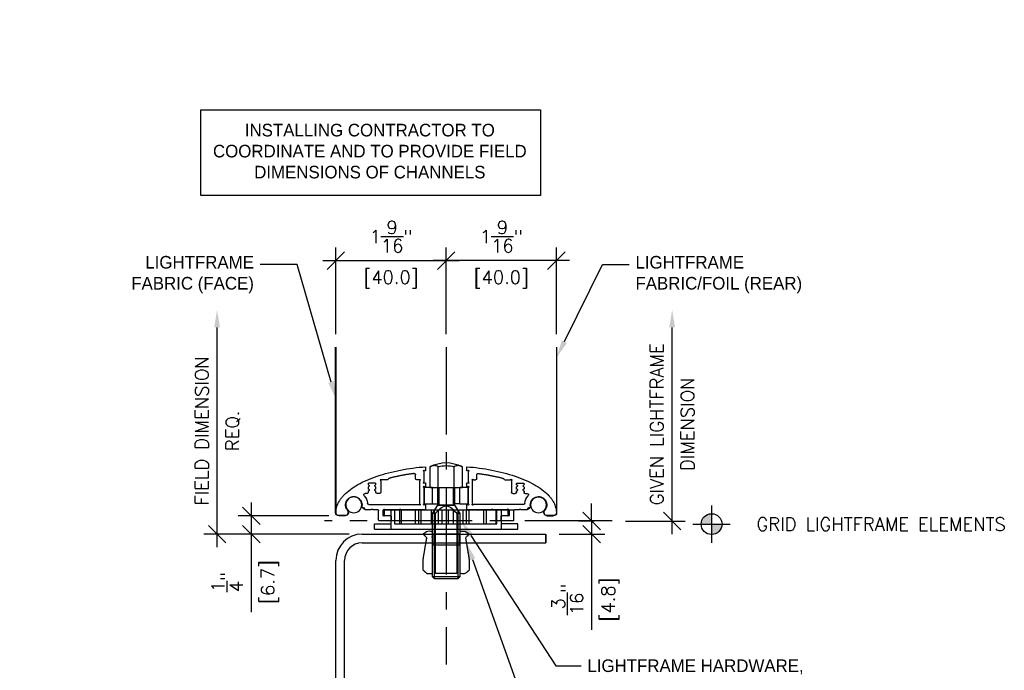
# Model space of a CAD drawing. Header units: inches. Extents: x 0 to 70.2, y -46 to 53.5.
# Tile 42 of 45: x 46.2 to 60.3, y 11.9 to 21.2. Entities that reach past the tile are written whole.
import ezdxf
from ezdxf import colors
from ezdxf.entities.mleader import LeaderData, LeaderLine
from ezdxf.enums import TextEntityAlignment as Align
from ezdxf.math import Vec2, Vec3

# ---------------------------------------------------------------- set-up
doc = ezdxf.new("R2010")
doc.units = ezdxf.units.IN
doc.header["$MEASUREMENT"] = 0
doc.set_wipeout_variables(frame=1)
doc.linetypes.add('CENTER', pattern=[2, 1.25, -0.25, 0.25, -0.25])
for name, color, linetype in [('1-ARCH', 1, 'Continuous'), ('1-DIM', 4, 'Continuous'), ('1-MOUNT', 155, 'Continuous'), ('1-PANEL EDGE', 2, 'Continuous'), ('1-REF', 4, 'Continuous'), ('1-TEXT', 2, 'Continuous')]:
    doc.layers.add(name, color=color, linetype=linetype)
doc.styles.add('TEXT', font='romans.shx')
doc.dimstyles.new('DIM 6-12', dxfattribs={"dimscale": 2, "dimtxt": 0.09375, "dimasz": 0.125, "dimexe": 0.09375, "dimexo": 0.09375, "dimgap": 0.0625, "dimtad": 1, "dimdec": 5, "dimzin": 3, "dimdsep": 46, "dimlunit": 5, "dimtxsty": 'TEXT', "dimblk": 'OBLIQUE', "dimcen": 0.09375, "dimdle": 0.09375, "dimclrd": 256, "dimclre": 4, "dimclrt": 2, "dimadec": 0, "dimazin": 0, "dimtfac": 1, "dimtdec": 5, "dimtmove": 0, "dimatfit": 3, "dimfxl": 0, "dimtolj": 1, "dimtzin": 0, "dimlwd": -1, "dimlwe": -1, "dimarcsym": 0})

# ---------------------------------------------------------------- blocks, each defined once
blk = doc.blocks.new('_Oblique')
at = {"color": 0, "linetype": 'ByBlock', "lineweight": -2}
blk.add_line((-0.5, -0.5), (0.5, 0.5), dxfattribs=at)
blk = doc.blocks.new('*D55')
at = {"layer": '1-DIM', "color": 4, "transparency": 16777216}
for p, q in [((52.335, 16.721), (52.335, 17.958)), ((53.91, 16.721), (53.91, 17.958))]:
    blk.add_line(p, q, dxfattribs=at)
at = {"layer": '1-DIM', "transparency": 16777216}
blk.add_line((54.098, 17.77), (52.148, 17.77), dxfattribs=at)
at = {"layer": 'Defpoints', "color": 0, "transparency": 16777216}
for p in [(52.335, 17.77), (52.335, 16.534), (53.91, 16.534)]:
    blk.add_point(p, dxfattribs=at)
at = {"layer": '1-DIM', "transparency": 16777216, "xscale": 0.25, "yscale": 0.25, "zscale": 0.25, "rotation": 180}
blk.add_blockref('_Oblique', (52.335, 17.77), dxfattribs=at)
at = {"layer": '1-DIM', "transparency": 16777216, "xscale": 0.25, "yscale": 0.25, "zscale": 0.25}
blk.add_blockref('_Oblique', (53.91, 17.77), dxfattribs=at)
at = {"layer": '1-DIM', "color": 2, "transparency": 16777216, "char_height": 0.1875, "attachment_point": 5, "style": 'TEXT', "bg_fill": 3, "box_fill_scale": 1.25, "bg_fill_color": 256, "bg_fill_true_color": 13158600, "bg_fill_transparency": 0}
for s, insert in [('\\A1;1{\\H1.000000x;\\S9/16;}"', (53.123, 18.114)), ('\\A1;[40.0]', (53.123, 17.502))]:
    blk.add_mtext(s, dxfattribs=dict(at, insert=insert))
blk = doc.blocks.new('*D56')
at = {"layer": '1-DIM', "color": 4, "transparency": 16777216}
for p, q in [((50.761, 16.721), (50.761, 17.958)), ((52.335, 16.721), (52.335, 17.958))]:
    blk.add_line(p, q, dxfattribs=at)
at = {"layer": '1-DIM', "transparency": 16777216}
blk.add_line((50.573, 17.77), (52.523, 17.77), dxfattribs=at)
at = {"layer": 'Defpoints', "color": 0, "transparency": 16777216}
for p in [(52.335, 17.77), (50.761, 16.534), (52.335, 16.534)]:
    blk.add_point(p, dxfattribs=at)
at = {"layer": '1-DIM', "transparency": 16777216, "xscale": 0.25, "yscale": 0.25, "zscale": 0.25, "rotation": 180}
blk.add_blockref('_Oblique', (50.761, 17.77), dxfattribs=at)
at = {"layer": '1-DIM', "transparency": 16777216, "xscale": 0.25, "yscale": 0.25, "zscale": 0.25}
blk.add_blockref('_Oblique', (52.335, 17.77), dxfattribs=at)
at = {"layer": '1-DIM', "color": 2, "transparency": 16777216, "char_height": 0.1875, "attachment_point": 5, "style": 'TEXT', "bg_fill": 3, "box_fill_scale": 1.25, "bg_fill_color": 256, "bg_fill_true_color": 13158600, "bg_fill_transparency": 0}
for s, insert in [('\\A1;1{\\H1.000000x;\\S9/16;}"', (51.548, 18.114)), ('\\A1;[40.0]', (51.548, 17.502))]:
    blk.add_mtext(s, dxfattribs=dict(at, insert=insert))
blk = doc.blocks.new('*D59')
at = {"layer": '1-DIM', "transparency": 16777216}
for p, q in [((54.413, 14.049), (54.413, 14.299)), ((54.413, 14.049), (54.413, 13.862)), ((54.413, 13.862), (54.413, 12.496))]:
    blk.add_line(p, q, dxfattribs=at)
at = {"layer": '1-DIM', "color": 4, "transparency": 16777216}
for p, q in [((54.454, 14.049), (54.226, 14.049)), ((53.948, 13.862), (54.601, 13.862))]:
    blk.add_line(p, q, dxfattribs=at)
at = {"layer": 'Defpoints', "color": 0, "transparency": 16777216}
for p in [(54.641, 14.049), (53.761, 13.862), (54.413, 13.862)]:
    blk.add_point(p, dxfattribs=at)
at = {"layer": '1-DIM', "transparency": 16777216, "xscale": 0.25, "yscale": 0.25, "zscale": 0.25}
for p, rotation in [((54.413, 14.049), 270), ((54.413, 13.862), 90)]:
    blk.add_blockref('_Oblique', p, dxfattribs=dict(at, rotation=rotation))
at = {"layer": '1-DIM', "color": 2, "transparency": 16777216, "char_height": 0.1875, "attachment_point": 5, "rotation": 90, "style": 'TEXT', "bg_fill": 3, "box_fill_scale": 1.25, "bg_fill_color": 256, "bg_fill_true_color": 13158600, "bg_fill_transparency": 0}
for s, insert in [('\\A1;{\\H1.000000x;\\S3/16;}"', (54.069, 12.929)), ('\\A1;[4.8]', (54.681, 12.929))]:
    blk.add_mtext(s, dxfattribs=dict(at, insert=insert))
blk = doc.blocks.new('A$C230A0FF8')
at = {"layer": '1-MOUNT'}
for p, q in [((-0.079, 1.535), (-0.079, 1.44)), ((-0.079, 1.44), (-0.079, 1.535)), ((-0.075, 1.44), (-0.075, 1.535)), ((-0.125, 1.397), (-0.143, 1.4)), ((-0.143, 1.4), (-0.125, 1.397)), ((-0.143, 1.396), (-0.126, 1.393)), ((-0.104, 1.403), (-0.119, 1.398)), ((-0.119, 1.398), (-0.104, 1.403)), ((-0.117, 1.394), (-0.103, 1.399)), ((-0.394, 1.125), (-0.394, 1.157)), ((-0.206, 1.203), (-0.199, 1.202)), ((-0.199, 1.202), (-0.206, 1.203)), ((-0.198, 1.206), (-0.205, 1.207)), ((-0.19, 1.195), (-0.179, 1.173)), ((-0.175, 1.175), (-0.186, 1.197)), ((-0.179, 1.173), (-0.175, 1.175)), ((-0.161, 1.073), (-0.161, 1.155)), ((-0.539, 1.011), (-0.539, 1.107)), ((-0.533, 1.113), (-0.52, 1.113)), ((-0.52, 1.005), (-0.533, 1.005)), ((-0.484, 1.113), (-0.461, 1.113)), ((-0.461, 1.005), (-0.484, 1.005)), ((-0.425, 1.113), (-0.406, 1.113)), ((-0.413, 1.005), (-0.425, 1.005)), ((-0.394, 0.953), (-0.394, 0.985)), ((-0.236, 1.104), (-0.236, 0.397)), ((-0.161, 1.039), (-0.161, 1.045)), ((-0.161, 0.976), (-0.161, 1.039)), ((0.118, 1.024), (0.039, 1.024)), ((0.039, 1.024), (0.039, 0.787)), ((0.118, 1.024), (0.118, -1.024)), ((-0.587, 0.839), (-0.587, 0.914)), ((-0.567, 0.933), (-0.413, 0.933)), ((-0.161, 0.669), (-0.161, 0.866)), ((-0.157, -0.906), (-0.157, 0.906)), ((-0.157, 0.906), (-0.079, 0.906)), ((-0.012, 0.964), (-0.15, 0.964)), ((-0.142, 0.886), (-0.098, 0.886)), ((-0.079, 0.906), (-0.079, 0.787)), ((-0.079, 0.866), (-0.079, 0.799)), ((0, 0.799), (0, 0.952)), ((-0.598, 0.827), (-0.597, 0.827)), ((0.118, 0.787), (-0.157, 0.787)), ((-0.067, 0.787), (-0.012, 0.787)), ((-0.161, 0.295), (-0.161, 0.642)), ((-0.157, 0.666), (0.039, 0.666)), ((-0.157, 0.64), (0.039, 0.64)), ((-0.606, 0.437), (-0.659, 0.437)), ((-0.157, 0.442), (0.039, 0.442)), ((-0.776, 0.295), (-0.717, 0.295)), ((-0.717, 0.295), (-0.717, 0.3)), ((-0.697, 0.319), (-0.567, 0.319)), ((-0.587, 0.397), (-0.587, 0.417)), ((-0.256, 0.378), (-0.567, 0.378)), ((-0.547, 0.3), (-0.547, 0.295)), ((-0.547, 0.295), (-0.488, 0.295)), ((-0.488, 0.295), (-0.488, 0.3)), ((-0.48, 0.197), (-0.48, 0.315)), ((-0.48, 0.315), (-0.244, 0.315)), ((-0.469, 0.319), (-0.256, 0.319)), ((-0.244, 0.315), (-0.244, 0.197)), ((-0.236, 0.3), (-0.236, 0.295)), ((-0.236, 0.295), (-0.161, 0.295)), ((-0.157, 0.396), (0.039, 0.396)), ((-0.157, 0.362), (0.039, 0.362)), ((-0.48, 0.228), (-0.776, 0.228)), ((-0.48, 0.228), (-0.48, -0.228)), ((-0.244, 0.197), (-0.48, 0.197)), ((-0.244, 0.197), (-0.244, 0.118)), ((-0.106, 0.197), (-0.224, 0.118)), ((-0.157, 0.216), (0.039, 0.216)), ((0.827, 0.167), (-0.151, 0.167)), ((0.797, 0.197), (-0.106, 0.197)), ((-0.106, 0.154), (-0.106, 0.197)), ((0.748, 0.154), (-0.106, 0.154)), ((0.187, 0.197), (0.345, 0.197)), ((0.187, -0.197), (0.187, 0.197)), ((0.345, -0.197), (0.345, 0.197)), ((0.748, -0.154), (0.748, 0.154)), ((0.797, -0.197), (0.797, 0.197)), ((0.827, 0.167), (0.797, 0.197)), ((0.827, -0.167), (0.827, 0.167)), ((-0.48, 0.114), (-0.776, 0.114)), ((-0.224, 0.118), (-0.48, 0.118)), ((-0.244, 0.098), (-0.48, 0.098)), ((-0.224, 0.118), (-0.244, 0.098)), ((-0.224, -0.118), (-0.224, 0.118)), ((-0.224, 0.118), (-0.224, -0.118)), ((-0.157, 0.116), (0.039, 0.116)), ((-0.157, 0.062), (0.039, 0.062)), ((-0.48, -0.114), (-0.776, -0.114)), ((-0.48, -0.098), (-0.244, -0.098)), ((-0.48, -0.118), (-0.224, -0.118)), ((-0.224, -0.118), (-0.244, -0.098)), ((-0.244, -0.197), (-0.244, -0.118)), ((-0.224, -0.118), (-0.106, -0.197)), ((-0.157, -0.027), (0.039, -0.027)), ((-0.157, -0.098), (0.039, -0.098)), ((-0.776, -0.228), (-0.48, -0.228)), ((-0.244, -0.197), (-0.48, -0.197)), ((-0.48, -0.315), (-0.48, -0.197)), ((-0.244, -0.197), (-0.244, -0.315)), ((-0.157, -0.236), (0.039, -0.236)), ((-0.151, -0.167), (0.827, -0.167)), ((-0.106, -0.154), (0.748, -0.154)), ((-0.106, -0.197), (-0.106, -0.154)), ((-0.106, -0.197), (0.797, -0.197)), ((0.345, -0.197), (0.187, -0.197)), ((0.827, -0.167), (0.797, -0.197)), ((-0.717, -0.295), (-0.776, -0.295)), ((-0.717, -0.3), (-0.717, -0.295)), ((-0.567, -0.319), (-0.697, -0.319)), ((-0.587, -0.397), (-0.587, -0.417)), ((-0.256, -0.378), (-0.567, -0.378)), ((-0.488, -0.295), (-0.547, -0.295)), ((-0.547, -0.295), (-0.547, -0.3)), ((-0.488, -0.3), (-0.488, -0.295)), ((-0.244, -0.315), (-0.48, -0.315)), ((-0.256, -0.319), (-0.469, -0.319)), ((-0.161, -0.295), (-0.236, -0.295)), ((-0.236, -0.295), (-0.236, -0.3)), ((-0.236, -1.104), (-0.236, -0.397)), ((-0.161, -0.642), (-0.161, -0.295)), ((-0.157, -0.287), (0.039, -0.287)), ((-0.157, -0.322), (0.039, -0.322)), ((-0.606, -0.437), (-0.659, -0.437)), ((-0.157, -0.534), (0.039, -0.534)), ((-0.161, -0.866), (-0.161, -0.669)), ((-0.157, -0.57), (0.039, -0.57)), ((-0.598, -0.827), (-0.597, -0.827)), ((-0.587, -0.839), (-0.587, -0.914)), ((-0.157, -0.71), (0.039, -0.71)), ((-0.157, -0.787), (0.118, -0.787)), ((-0.079, -0.787), (-0.079, -0.906)), ((-0.079, -0.799), (-0.079, -0.866)), ((-0.012, -0.787), (-0.067, -0.787)), ((0, -0.952), (0, -0.799)), ((0.039, -1.024), (0.039, -0.787)), ((-0.567, -0.933), (-0.413, -0.933)), ((-0.394, -0.953), (-0.394, -0.985)), ((-0.161, -1.039), (-0.161, -0.976)), ((-0.157, -0.967), (-0.157, -0.892)), ((-0.079, -0.906), (-0.157, -0.906)), ((-0.15, -0.964), (-0.012, -0.964)), ((-0.098, -0.886), (-0.142, -0.886)), ((-0.539, -1.011), (-0.539, -1.107)), ((-0.52, -1.005), (-0.533, -1.005)), ((-0.533, -1.113), (-0.52, -1.113)), ((-0.461, -1.005), (-0.484, -1.005)), ((-0.484, -1.113), (-0.461, -1.113)), ((-0.413, -1.005), (-0.425, -1.005)), ((-0.425, -1.113), (-0.406, -1.113)), ((-0.394, -1.125), (-0.394, -1.157)), ((-0.161, -1.045), (-0.161, -1.039)), ((-0.161, -1.155), (-0.161, -1.073)), ((0.118, -1.024), (0.039, -1.024)), ((-0.206, -1.203), (-0.199, -1.202)), ((-0.206, -1.203), (-0.199, -1.202)), ((-0.198, -1.206), (-0.205, -1.207)), ((-0.19, -1.195), (-0.179, -1.173)), ((-0.175, -1.175), (-0.186, -1.197)), ((-0.179, -1.173), (-0.175, -1.175)), ((-0.143, -1.396), (-0.126, -1.393)), ((-0.125, -1.397), (-0.143, -1.4)), ((-0.125, -1.397), (-0.143, -1.4)), ((-0.104, -1.403), (-0.119, -1.398)), ((-0.104, -1.403), (-0.119, -1.398)), ((-0.117, -1.394), (-0.103, -1.399)), ((-0.079, -1.535), (-0.079, -1.44)), ((-0.079, -1.535), (-0.079, -1.44)), ((-0.075, -1.44), (-0.075, -1.535))]:
    blk.add_line(p, q, dxfattribs=at)
blk.add_lwpolyline([(0.039, -0.723), (-0.157, -0.723), (-0.157, 0.738), (0.039, 0.738), (0.039, -0.723)], dxfattribs=at)
for centre in [(-0.231, 1.319), (-0.231, -1.319)]:
    blk.add_circle(centre, 0.114, dxfattribs=at)
for centre, radius, start, end in [((-0.118, 1.535), 0.0433, 360, 90), ((-0.118, 1.535), 0.0394, 0, 90), ((-0.118, 1.535), 0.0394, 0, 90), ((-0.231, 1.319), 0.118, 44.6831, 280.7063), ((-0.231, 1.319), 0.118, 44.6831, 280.7063), ((-0.118, 1.44), 0.0394, 290.3422, 0), ((-0.118, 1.44), 0.0394, 290.3422, 0), ((-0.118, 1.44), 0.0433, 290.3422, 0), ((-0.141, 1.408), 0.00787, 224.6831, 260.3422), ((-0.141, 1.408), 0.00787, 224.6831, 260.3422), ((-0.123, 1.409), 0.0157, 260.3422, 290.3422), ((-0.123, 1.409), 0.0118, 260.3422, 290.3422), ((-0.123, 1.409), 0.0118, 260.3422, 290.3422), ((-0.374, 1.157), 0.0197, 48.592, 180), ((-0.231, 1.319), 0.197, 228.592, 263.3409), ((-0.207, 1.195), 0.00787, 80.3422, 100.7063), ((-0.207, 1.195), 0.00787, 80.3422, 100.7063), ((-0.201, 1.19), 0.0118, 24.3586, 80.3422), ((-0.201, 1.19), 0.0118, 328.375, 80.3422), ((-0.201, 1.19), 0.0157, 24.612, 80.3422), ((-0.18, 1.178), 0.0118, 148.375, 287.8118), ((-0.173, 1.155), 0.0118, 0, 107.8118), ((-0.533, 1.107), 0.00591, 90, 180), ((-0.533, 1.011), 0.00591, 180, 270), ((-0.52, 1.105), 0.00787, 6.3794, 90), ((-0.52, 1.013), 0.00787, 270, 353.6206), ((-0.502, 1.107), 0.00984, 186.3794, 353.6206), ((-0.502, 1.011), 0.00984, 6.3794, 173.6206), ((-0.484, 1.105), 0.00787, 90, 173.6206), ((-0.484, 1.013), 0.00787, 186.3794, 270), ((-0.461, 1.105), 0.00787, 6.3794, 90), ((-0.461, 1.013), 0.00787, 270, 353.6206), ((-0.443, 1.107), 0.00984, 186.3794, 353.6206), ((-0.443, 1.011), 0.00984, 6.3794, 173.6206), ((-0.425, 1.105), 0.00787, 90, 173.6206), ((-0.425, 1.013), 0.00787, 186.3794, 270), ((-0.413, 0.985), 0.0197, 0, 90), ((-0.406, 1.125), 0.0118, 270, 0), ((-0.256, 1.104), 0.0197, 0, 83.3409), ((-0.161, 1.059), 0.00787, 120, 240), ((-0.169, 1.073), 0.00787, 300, 0), ((-0.169, 1.045), 0.00787, 0, 60), ((-0.587, 0.933), 0.00787, 45.5847, 224.4153), ((-0.606, 0.914), 0.0197, 0, 44.4153), ((-0.567, 0.953), 0.0197, 225.5847, 270), ((-0.413, 0.953), 0.0197, 270, 0), ((-0.161, 0.886), 0.00787, 45.5847, 224.4153), ((-0.181, 0.866), 0.0197, 0, 44.4153), ((-0.15, 0.976), 0.0118, 180, 270), ((-0.142, 0.905), 0.0197, 225.5847, 270), ((-0.098, 0.905), 0.0197, 270, 314.4153), ((-0.079, 0.886), 0.00787, 315.5847, 134.4153), ((-0.059, 0.866), 0.0197, 135.5847, 180), ((-0.012, 0.952), 0.0118, 0, 90), ((-0.597, 0.815), 0.0118, 95.9265, 165.0366), ((-0.598, 0.839), 0.0118, 275.9265, 0), ((-0.067, 0.799), 0.0118, 180, 270), ((-0.012, 0.799), 0.0118, 270, 0), ((-0.161, 0.656), 0.00787, 120, 240), ((-0.169, 0.669), 0.00787, 300, 0), ((-0.169, 0.642), 0.00787, 360, 60), ((-0.659, 0.457), 0.0197, 172.436, 270), ((-0.606, 0.417), 0.0197, 0, 90), ((-0.717, 0.319), 0.00787, 45.5847, 224.4153), ((-0.736, 0.3), 0.0197, 0, 44.4153), ((-0.697, 0.339), 0.0197, 225.5847, 270), ((-0.587, 0.378), 0.00787, 135.5847, 314.4153), ((-0.606, 0.397), 0.0197, 315.5847, 0), ((-0.567, 0.358), 0.0197, 90, 134.4153), ((-0.567, 0.339), 0.0197, 270, 314.4153), ((-0.547, 0.319), 0.00787, 315.5847, 134.4153), ((-0.528, 0.3), 0.0197, 135.5847, 180), ((-0.488, 0.319), 0.00787, 45.5847, 224.4153), ((-0.508, 0.3), 0.0197, 0, 44.4153), ((-0.469, 0.339), 0.0197, 225.5847, 270), ((-0.256, 0.358), 0.0197, 45.5847, 90), ((-0.256, 0.339), 0.0197, 270, 314.4153), ((-0.236, 0.378), 0.00787, 225.5847, 44.4153), ((-0.236, 0.319), 0.00787, 315.5847, 134.4153), ((-0.217, 0.397), 0.0197, 180, 224.4153), ((-0.217, 0.3), 0.0197, 135.5847, 180), ((-0.362, 0), 0.472, 151.0967, 208.9033), ((-0.362, 0), 0.429, 164.5677, 195.4323), ((-0.717, -0.319), 0.00787, 135.5847, 314.4153), ((-0.736, -0.3), 0.0197, 315.5847, 0), ((-0.697, -0.339), 0.0197, 90, 134.4153), ((-0.606, -0.417), 0.0197, 270, 0), ((-0.587, -0.378), 0.00787, 45.5847, 224.4153), ((-0.606, -0.397), 0.0197, 0, 44.4153), ((-0.567, -0.358), 0.0197, 225.5847, 270), ((-0.567, -0.339), 0.0197, 45.5847, 90), ((-0.547, -0.319), 0.00787, 225.5847, 44.4153), ((-0.528, -0.3), 0.0197, 180, 224.4153), ((-0.488, -0.319), 0.00787, 135.5847, 314.4153), ((-0.508, -0.3), 0.0197, 315.5847, 0), ((-0.469, -0.339), 0.0197, 90, 134.4153), ((-0.256, -0.339), 0.0197, 45.5847, 90), ((-0.256, -0.358), 0.0197, 270, 314.4153), ((-0.236, -0.319), 0.00787, 225.5847, 44.4153), ((-0.236, -0.378), 0.00787, 315.5847, 134.4153), ((-0.217, -0.3), 0.0197, 180, 224.4153), ((-0.217, -0.397), 0.0197, 135.5847, 180), ((-0.659, -0.457), 0.0197, 90, 187.564), ((-0.161, -0.656), 0.00787, 120, 240), ((-0.169, -0.642), 0.00787, 300, 0), ((-0.169, -0.669), 0.00787, 360, 60), ((-0.597, -0.815), 0.0118, 194.9634, 264.0735), ((-0.598, -0.839), 0.0118, 0, 84.0735), ((-0.067, -0.799), 0.0118, 90, 180), ((-0.012, -0.799), 0.0118, 0, 90), ((-0.587, -0.933), 0.00787, 135.5847, 314.4153), ((-0.606, -0.914), 0.0197, 315.5847, 0), ((-0.567, -0.953), 0.0197, 90, 134.4153), ((-0.413, -0.953), 0.0197, 0, 90), ((-0.161, -0.886), 0.00787, 135.5847, 300), ((-0.181, -0.866), 0.0197, 315.5847, 0), ((-0.15, -0.976), 0.0118, 131.8103, 180), ((-0.161, -0.886), 0.00787, 300, 314.4153), ((-0.15, -0.976), 0.0118, 90, 131.8103), ((-0.142, -0.905), 0.0197, 90, 134.4153), ((-0.098, -0.905), 0.0197, 45.5847, 90), ((-0.079, -0.886), 0.00787, 225.5847, 44.4153), ((-0.059, -0.866), 0.0197, 180, 224.4153), ((-0.012, -0.952), 0.0118, 270, 0), ((-0.533, -1.011), 0.00591, 90, 180), ((-0.533, -1.107), 0.00591, 180, 270), ((-0.52, -1.013), 0.00787, 6.3794, 90), ((-0.52, -1.105), 0.00787, 270, 353.6206), ((-0.502, -1.011), 0.00984, 186.3794, 353.6206), ((-0.502, -1.107), 0.00984, 6.3794, 173.6206), ((-0.484, -1.013), 0.00787, 90, 173.6206), ((-0.484, -1.105), 0.00787, 186.3794, 270), ((-0.461, -1.013), 0.00787, 6.3794, 90), ((-0.461, -1.105), 0.00787, 270, 353.6206), ((-0.443, -1.011), 0.00984, 186.3794, 353.6206), ((-0.443, -1.107), 0.00984, 6.3794, 173.6206), ((-0.425, -1.013), 0.00787, 90, 173.6206), ((-0.425, -1.105), 0.00787, 186.3794, 270), ((-0.413, -0.985), 0.0197, 270, 0), ((-0.406, -1.125), 0.0118, 0, 90), ((-0.231, -1.319), 0.197, 96.6591, 131.408), ((-0.256, -1.104), 0.0197, 276.6591, 0), ((-0.161, -1.059), 0.00787, 120, 240), ((-0.169, -1.045), 0.00787, 300, 0), ((-0.169, -1.073), 0.00787, 0, 60), ((-0.374, -1.157), 0.0197, 180, 311.408), ((-0.231, -1.319), 0.118, 79.2937, 315.3169), ((-0.231, -1.319), 0.118, 79.2937, 315.3169), ((-0.207, -1.195), 0.00787, 259.2937, 279.6578), ((-0.207, -1.195), 0.00787, 259.2937, 279.6578), ((-0.201, -1.19), 0.0118, 279.6578, 31.625), ((-0.201, -1.19), 0.0118, 279.6578, 335.6414), ((-0.201, -1.19), 0.0157, 279.6578, 335.388), ((-0.18, -1.178), 0.0118, 72.1882, 211.625), ((-0.173, -1.155), 0.0118, 252.1882, 0), ((-0.141, -1.408), 0.00787, 99.6578, 135.3169), ((-0.141, -1.408), 0.00787, 99.6578, 135.3169), ((-0.123, -1.409), 0.0157, 69.6578, 99.6578), ((-0.123, -1.409), 0.0118, 69.6578, 99.6578), ((-0.123, -1.409), 0.0118, 69.6578, 99.6578), ((-0.118, -1.44), 0.0394, 0, 69.6578), ((-0.118, -1.44), 0.0394, 0, 69.6578), ((-0.118, -1.44), 0.0433, 360, 69.6578), ((-0.118, -1.535), 0.0394, 270, 0), ((-0.118, -1.535), 0.0433, 270, 0), ((-0.118, -1.535), 0.0394, 270, 0)]:
    blk.add_arc(centre, radius, start, end, dxfattribs=at)
for points, weights in [([(-0.118, 1.575), (-0.672, 1.575), (-0.776, 0.295)], [1, 0.744809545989, 0.934301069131]), ([(-0.776, -0.295), (-0.672, -1.575), (-0.118, -1.575)], [0.934300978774, 0.744809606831, 1])]:
    blk.add_rational_spline(points, weights, degree=2, dxfattribs=at)
for points in [[(-0.205, 1.207), (-0.208, 1.207), (-0.21, 1.207), (-0.273, 1.195), (-0.316, 1.243), (-0.359, 1.291), (-0.34, 1.353), (-0.321, 1.415), (-0.258, 1.43), (-0.195, 1.445), (-0.15, 1.399), (-0.147, 1.397), (-0.143, 1.396)], [(-0.205, -1.207), (-0.208, -1.207), (-0.21, -1.207), (-0.273, -1.195), (-0.316, -1.243), (-0.359, -1.291), (-0.34, -1.353), (-0.321, -1.415), (-0.258, -1.43), (-0.195, -1.445), (-0.15, -1.399), (-0.147, -1.397), (-0.143, -1.396)]]:
    blk.add_rational_spline(points, [1, 0.984250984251, 1, 0.870330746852, 1, 0.870330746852, 1, 0.870330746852, 1, 0.870330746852, 1, 0.951971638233, 1], degree=2, knots=[0.485931, 0.485931, 0.485931, 0.557015, 0.557015, 3.646552, 3.646552, 6.736089, 6.736089, 9.825626, 9.825626, 12.915162, 12.915162, 13.039636, 13.039636, 13.039636], dxfattribs=at)
for points, knots in [([(-0.679, 0.459), (-0.678, 0.465), (-0.676, 0.477), (-0.674, 0.496), (-0.671, 0.515), (-0.668, 0.534), (-0.665, 0.553), (-0.662, 0.571), (-0.66, 0.586), (-0.657, 0.598), (-0.655, 0.611), (-0.652, 0.627), (-0.648, 0.645), (-0.645, 0.664), (-0.641, 0.683), (-0.637, 0.702), (-0.633, 0.72), (-0.629, 0.738), (-0.624, 0.757), (-0.62, 0.775), (-0.615, 0.793), (-0.611, 0.807), (-0.609, 0.816), (-0.609, 0.818)], [11.698723, 11.698723, 11.698723, 11.698723, 12.145572, 12.640069, 13.133857, 13.627441, 14.120055, 14.533951, 15.025189, 15.270453, 15.515401, 16.004454, 16.492219, 16.978563, 17.463354, 17.946461, 18.427751, 18.907094, 19.384356, 19.859344, 20.331883, 20.801934, 20.989975, 20.989975, 20.989975, 20.989975]), ([(-0.776, 0.114), (-0.786, 0.133), (-0.791, 0.152), (-0.791, 0.191), (-0.786, 0.21), (-0.776, 0.228)], [-5.869617, -5.869617, -5.869617, -5.869617, -2.934545, -2.934545, 0, 0, 0, 0]), ([(-0.106, 0.154), (-0.13, 0.134), (-0.156, 0.11), (-0.196, 0.063), (-0.217, 0.033), (-0.217, 0), (-0.217, -0.033), (-0.196, -0.063), (-0.156, -0.11), (-0.13, -0.134), (-0.106, -0.154)], [-5.095765, -5.095765, -5.095765, -5.095765, -2.520096, -2.520096, 0, 0, 0, 2.355191, 2.355191, 4.798124, 4.798124, 4.798124, 4.798124]), ([(-0.776, -0.228), (-0.781, -0.219), (-0.785, -0.21), (-0.79, -0.191), (-0.791, -0.181), (-0.791, -0.152), (-0.786, -0.133), (-0.776, -0.114)], [-5.869643, -5.869643, -5.869643, -5.869643, -4.402626, -4.402626, -2.936678, -2.936678, 0, 0, 0, 0]), ([(-0.679, -0.459), (-0.678, -0.465), (-0.676, -0.477), (-0.674, -0.496), (-0.671, -0.515), (-0.668, -0.534), (-0.665, -0.553), (-0.662, -0.571), (-0.66, -0.586), (-0.657, -0.598), (-0.655, -0.611), (-0.652, -0.627), (-0.648, -0.645), (-0.645, -0.664), (-0.641, -0.683), (-0.637, -0.702), (-0.633, -0.72), (-0.629, -0.738), (-0.624, -0.757), (-0.62, -0.775), (-0.615, -0.793), (-0.611, -0.807), (-0.609, -0.816), (-0.609, -0.818)], [11.698723, 11.698723, 11.698723, 11.698723, 12.145572, 12.640069, 13.133857, 13.627441, 14.120055, 14.533951, 15.025189, 15.270453, 15.515401, 16.004454, 16.492219, 16.978563, 17.463354, 17.946461, 18.427751, 18.907094, 19.384356, 19.859344, 20.331883, 20.801934, 20.989975, 20.989975, 20.989975, 20.989975])]:
    blk.add_open_spline(points, degree=3, knots=knots, dxfattribs=at)
at = {"layer": '1-MOUNT', "ltscale": 0.5}
for points, knots in [([(0.75, 0.197), (0.75, 0.235), (0.75, 0.273), (0.724, 0.304), (0.697, 0.335), (0.632, 0.335), (0.568, 0.335), (0.402, 0.308), (0.237, 0.28), (0.212, 0.304), (0.187, 0.329), (0.168, 0.299), (0.148, 0.268), (0.148, 0.233), (0.148, 0.197), (0.449, 0.197), (0.75, 0.197)], [52.325482, 52.325482, 52.325482, 54.895485, 54.895485, 57.913109, 57.913109, 63.164019, 63.164019, 76.708043, 76.708043, 79.531592, 79.531592, 82.162992, 82.162992, 84.590379, 84.590379, 101.840379, 101.840379, 101.840379]), ([(0.148, -0.197), (0.148, -0.233), (0.148, -0.268), (0.168, -0.299), (0.187, -0.329), (0.212, -0.304), (0.237, -0.28), (0.402, -0.308), (0.568, -0.335), (0.632, -0.335), (0.697, -0.335), (0.724, -0.304), (0.75, -0.273), (0.75, -0.235), (0.75, -0.197), (0.449, -0.197), (0.148, -0.197)], [97.964102, 97.964102, 97.964102, 100.39149, 100.39149, 103.022889, 103.022889, 105.846438, 105.846438, 119.390463, 119.390463, 124.641373, 124.641373, 127.658997, 127.658997, 130.229, 130.229, 147.479, 147.479, 147.479])]:
    blk.add_open_spline(points, degree=2, knots=knots, dxfattribs=at)
at = {"layer": '1-MOUNT'}
for p in [(0, 0), (0, 0), (0, 0), (0.187, 0)]:
    blk.add_point(p, dxfattribs=at)
blk = doc.blocks.new('*D57')
at = {"layer": '1-DIM', "transparency": 16777216}
blk.add_line((49.064, 13.674), (49.064, 16.816), dxfattribs=at)
at = {"layer": '1-DIM', "color": 4, "transparency": 16777216}
blk.add_line((50.948, 13.862), (48.877, 13.862), dxfattribs=at)
at = {"layer": '1-DIM', "transparency": 16777216}
blk.add_solid([(49.023, 16.816), (49.106, 16.816), (49.064, 17.066)], dxfattribs=at)
at = {"layer": 'Defpoints', "color": 0, "transparency": 16777216}
for p in [(49.064, 17.066), (49.064, 17.066), (51.136, 13.862)]:
    blk.add_point(p, dxfattribs=at)
at = {"layer": '1-DIM', "transparency": 16777216, "xscale": 0.25, "yscale": 0.25, "zscale": 0.25, "rotation": 270}
blk.add_blockref('_Oblique', (49.064, 13.862), dxfattribs=at)
at = {"layer": '1-DIM', "color": 2, "transparency": 16777216, "char_height": 0.1875, "attachment_point": 5, "rotation": 90, "style": 'TEXT', "bg_fill": 3, "box_fill_scale": 1.25, "bg_fill_color": 256, "bg_fill_true_color": 13158600, "bg_fill_transparency": 0}
for s, insert in [('\\A1;FIELD DIMENSION', (48.846, 15.339)), ('\\A1;REQ.', (49.292, 15.339))]:
    blk.add_mtext(s, dxfattribs=dict(at, insert=insert))
blk = doc.blocks.new('*D60')
at = {"layer": '1-DIM', "transparency": 16777216}
for p, q in [((49.552, 14.312), (49.552, 13.862)), ((49.552, 13.862), (49.552, 12.746))]:
    blk.add_line(p, q, dxfattribs=at)
at = {"layer": '1-DIM', "color": 4, "transparency": 16777216}
for p, q in [((50.66, 14.124), (49.364, 14.124)), ((50.948, 13.862), (49.364, 13.862))]:
    blk.add_line(p, q, dxfattribs=at)
at = {"layer": 'Defpoints', "color": 0, "transparency": 16777216}
for p in [(50.848, 14.124), (49.552, 13.862), (51.136, 13.862)]:
    blk.add_point(p, dxfattribs=at)
at = {"layer": '1-DIM', "transparency": 16777216, "xscale": 0.25, "yscale": 0.25, "zscale": 0.25}
for p, rotation in [((49.552, 14.124), 90), ((49.552, 13.862), 270)]:
    blk.add_blockref('_Oblique', p, dxfattribs=dict(at, rotation=rotation))
at = {"layer": '1-DIM', "color": 2, "transparency": 16777216, "char_height": 0.1875, "attachment_point": 5, "rotation": 90, "style": 'TEXT', "bg_fill": 3, "box_fill_scale": 1.25, "bg_fill_color": 256, "bg_fill_true_color": 13158600, "bg_fill_transparency": 0}
for s, insert in [('\\A1;[6.7]', (49.819, 13.179)), ('\\A1;{\\H1.000000x;\\S1/4;}"', (49.208, 13.179))]:
    blk.add_mtext(s, dxfattribs=dict(at, insert=insert))
blk = doc.blocks.new('*D58')
at = {"layer": '1-DIM', "transparency": 16777216}
blk.add_line((55.563, 13.862), (55.563, 16.816), dxfattribs=at)
at = {"layer": '1-DIM', "color": 4, "transparency": 16777216}
blk.add_line((54.896, 14.049), (55.751, 14.049), dxfattribs=at)
at = {"layer": '1-DIM', "transparency": 16777216}
blk.add_solid([(55.522, 16.816), (55.605, 16.816), (55.563, 17.066)], dxfattribs=at)
at = {"layer": 'Defpoints', "color": 0, "transparency": 16777216}
for p in [(55.563, 17.066), (55.563, 17.066), (54.708, 14.049)]:
    blk.add_point(p, dxfattribs=at)
at = {"layer": '1-DIM', "transparency": 16777216, "xscale": 0.25, "yscale": 0.25, "zscale": 0.25, "rotation": 270}
blk.add_blockref('_Oblique', (55.563, 14.049), dxfattribs=at)
at = {"layer": '1-DIM', "color": 2, "transparency": 16777216, "insert": (55.782, 15.433), "char_height": 0.1875, "attachment_point": 5, "rotation": 90, "style": 'TEXT', "bg_fill": 3, "box_fill_scale": 1.25, "bg_fill_color": 256, "bg_fill_true_color": 13158600, "bg_fill_transparency": 0}
blk.add_mtext('\\A1;DIMENSION', dxfattribs=at)
at = {"layer": '1-DIM', "color": 2, "transparency": 16777216, "insert": (55.345, 15.433), "char_height": 0.1875, "attachment_point": 5, "rotation": 90, "style": 'TEXT', "bg_fill": 3, "box_fill_scale": 1.25, "bg_fill_color": 256, "bg_fill_true_color": 13158600, "bg_fill_transparency": 0}
blk.add_mtext('\\A1;GIVEN LIGHTFRAME', dxfattribs=at)
blk = doc.blocks.new('*U17')
at = {"layer": '1-TEXT', "style": 'TEXT'}
for tag, p in [('ELEV.', (0.861, 0.143)), ('AFF', (0.861, -0.139))]:
    blk.add_attdef(tag, text='', height=0.188, dxfattribs=at).set_placement(p, align=Align.MIDDLE_CENTER)
blk.add_wipeout([(0, 0.149), (-0.037, 0.144), (-0.072, 0.13), (-0.102, 0.108), (-0.126, 0.08), (-0.142, 0.046), (-0.149, 0.009), (-0.146, -0.028), (-0.135, -0.063), (-0.115, -0.095), (-0.087, -0.12), (-0.055, -0.138), (-0.019, -0.148), (0.019, -0.148), (0.055, -0.138), (0.087, -0.12), (0.115, -0.095), (0.135, -0.063), (0.146, -0.028), (0.149, 0.009), (0.142, 0.046), (0.126, 0.08), (0.102, 0.108), (0.072, 0.13), (0.037, 0.144)])
at = {"layer": '1-DIM'}
h = blk.add_hatch(color=256, dxfattribs=at)
h.paths.add_polyline_path([(0, 0.149, 0.414214), (-0.149, 0), (0, 0)])
h.paths.add_polyline_path([(0.149, 0), (0, 0), (0, -0.149, 0.414214)])
for p, q in [((0, 0.266), (0, -0.266)), ((-0.266, 0), (0.266, 0))]:
    blk.add_line(p, q, dxfattribs=at)
at = {"layer": '1-DIM', "linetype": 'CENTER'}
blk.add_lwpolyline([(0.149, 0), (0.227, 0)], dxfattribs=at)
at = {"layer": '1-DIM'}
blk.add_circle((0, 0), 0.149, dxfattribs=at)

msp = doc.modelspace()

# ---------------------------------------------------------------- linework, layer by layer
at = {"layer": '1-ARCH'}
for p, q in [((51.135617, 13.861936), (53.760617, 13.861936)), ((53.760617, 13.861936), (53.760617, 13.736936)), ((53.760617, 13.736936), (53.760617, 13.861936)), ((51.135617, 13.736936), (53.760617, 13.736936)), ((50.760617, 8.222528), (50.760617, 13.486936)), ((50.885617, 8.222528), (50.885617, 13.486936))]:
    msp.add_line(p, q, dxfattribs=at)
for radius in [0.375, 0.25]:
    msp.add_arc((51.135617, 13.486936), radius, 90, 180, dxfattribs=at)
at = {"layer": '1-PANEL EDGE'}
for p, q in [((50.75668, 14.167546), (50.75668, 16.533948)), ((50.760617, 16.533948), (50.760617, 14.167546)), ((53.910224, 16.533948), (53.910224, 14.167546)), ((53.914161, 14.167546), (53.914161, 16.533948))]:
    msp.add_line(p, q, dxfattribs=at)
at = {"layer": '1-REF', "linetype": 'CENTER'}
for p, q in [((52.335421, 16.533948), (52.335421, 11.996705)), ((54.708465, 14.049436), (50.599523, 14.049436))]:
    msp.add_line(p, q, dxfattribs=at)
at = {"layer": '1-REF'}
msp.add_lwpolyline([(48.829981, 19.92506), (53.683774, 19.92506), (53.683774, 18.702483), (48.829981, 18.702483)], close=True, dxfattribs=at)

# ---------------------------------------------------------------- leaders
at = {"layer": '1-TEXT'}
ml = msp.add_multileader_mtext('Standard', dxfattribs=at)
ml.set_content('{\\Farchd|c0;\\W1;\\C3;INSTALLING CONTRACTOR TO COORDINATE AND TO PROVIDE FIELD DIMENSIONS OF FRAME}', color=256, style='TEXT')
ml.set_leader_properties(color=4, linetype='ByLayer', lineweight=-1)
ml.build(insert=Vec2(0, 0))
ml.multileader.update_dxf_attribs({"dogleg_length": 0.36, "arrow_head_size": 0.25})
ctx = ml.context
ctx.base_point, ctx.char_height, ctx.arrow_head_size, ctx.landing_gap_size, ctx.plane_origin = Vec3(55.14228, 38.123152), 0.18, 0.25, 0.09, Vec3(51.864865, 36.927114)
ctx.text_align_type = 1
notes = []
notes.append((ctx, [(0, (0, 0, 0), (0, 0), (1, 0), 1, [])]))
ctx.mtext.insert, ctx.mtext.width, ctx.mtext.alignment, ctx.mtext.flow_direction = Vec3(57.306565, 38.213152), 4.21171799, 2, 5
for ctx, leaders in notes:
    for number, flags, end, landing, length, lines in leaders:
        leader = LeaderData()
        leader.index, (leader.has_last_leader_line, leader.has_dogleg_vector, leader.attachment_direction) = number, flags
        leader.last_leader_point, leader.dogleg_vector, leader.dogleg_length = Vec3(end), Vec3(landing), length
        for number, points, colour, breaks in lines:
            line = LeaderLine()
            line.index, line.vertices, line.color, line.breaks = number, Vec3.list(points), colors.encode_raw_color(colour), breaks
            leader.lines.append(line)
        ctx.leaders.append(leader)

# ---------------------------------------------------------------- next in the draw order: dimensions: what is measured, and where the dimension line sits
at = {"layer": '1-DIM'}
dim = msp.add_linear_dim(base=(52.335421, 17.770152), p1=(53.910224, 16.533948), p2=(52.335421, 16.533948), dimstyle='DIM 6-12', override={"dimpost": '"\\X'}, dxfattribs=at)
dim.commit()
dim.dimension.update_dxf_attribs({"geometry": '*D55', "text_midpoint": (53.122822, 17.770152)})
dim = msp.add_linear_dim(base=(54.41319, 13.861936), p1=(54.641248, 14.049436), p2=(53.760617, 13.861936), angle=90, dimstyle='DIM 6-12', override={"dimpost": '"\\X'}, dxfattribs=at)
dim.commit()
dim.dimension.update_dxf_attribs({"geometry": '*D59', "text_midpoint": (54.41319, 12.9289)})

# ---------------------------------------------------------------- next in the draw order: block references
at = {"layer": '1-MOUNT', "xscale": -1, "rotation": 90}
msp.add_blockref('A$C230A0FF8', (52.335421, 14.049436), dxfattribs=at)

# ---------------------------------------------------------------- next in the draw order: dimensions: what is measured, and where the dimension line sits
at = {"layer": '1-DIM'}
dim = msp.add_linear_dim(base=(52.335421, 17.770152), p1=(50.760617, 16.533948), p2=(52.335421, 16.533948), dimstyle='DIM 6-12', override={"dimpost": '"\\X'}, dxfattribs=at)
dim.commit()
dim.dimension.update_dxf_attribs({"geometry": '*D56', "text_midpoint": (51.548019, 17.770152)})

# ---------------------------------------------------------------- next in the draw order: leaders
at = {"layer": '1-TEXT'}
ml = msp.add_multileader_mtext('Standard', dxfattribs=at)
ml.set_content('{\\Farchd|c0;\\W1;\\C3;LIGHTFRAME FABRIC/FOIL (REAR)}', color=256, style='TEXT')
ml.set_leader_properties(color=4, linetype='ByLayer', lineweight=-1)
ml.build(insert=Vec2(0, 0))
ml.multileader.update_dxf_attribs({"dogleg_length": 0.36, "arrow_head_size": 0.25})
ctx = ml.context
ctx.base_point, ctx.char_height, ctx.arrow_head_size, ctx.landing_gap_size, ctx.plane_origin = Vec3(54.949183, 17.717396), 0.18, 0.25, 0.09, Vec3(53.729143, 16.421956)
notes = []
notes.append((ctx, [(0, (1, 1, 0), (54.568268, 17.717396), (1, 0), 0.380914, [(0, [(53.914161, 16.388098)], 0, [])])]))
ctx.mtext.insert, ctx.mtext.width, ctx.mtext.flow_direction = Vec3(55.039183, 17.837396), 2.85274456, 5
for ctx, leaders in notes:
    for number, flags, end, landing, length, lines in leaders:
        leader = LeaderData()
        leader.index, (leader.has_last_leader_line, leader.has_dogleg_vector, leader.attachment_direction) = number, flags
        leader.last_leader_point, leader.dogleg_vector, leader.dogleg_length = Vec3(end), Vec3(landing), length
        for number, points, colour, breaks in lines:
            line = LeaderLine()
            line.index, line.vertices, line.color, line.breaks = number, Vec3.list(points), colors.encode_raw_color(colour), breaks
            leader.lines.append(line)
        ctx.leaders.append(leader)

# ---------------------------------------------------------------- next in the draw order: dimensions: what is measured, and where the dimension line sits
at = {"layer": '1-DIM'}
for base, p1, p2, text, picture, middle in [((49.064303, 17.066022), (51.135617, 13.861936), (49.064303, 17.066022), 'FIELD DIMENSION\\XREQ.', '*D57', (49.064303, 15.338979)), ((55.563262, 17.066022), (54.708465, 14.049436), (55.563262, 17.066022), 'GIVEN LIGHTFRAME\\XDIMENSION', '*D58', (55.563262, 15.432729))]:
    dim = msp.add_linear_dim(base=base, p1=p1, p2=p2, angle=90, text=text, dimstyle='DIM 6-12', override={"dimpost": '"\\X', "dimblk1": 'Oblique', "dimsah": 1}, dxfattribs=at)
    dim.commit()
    dim.dimension.update_dxf_attribs({"geometry": picture, "text_midpoint": middle})

# ---------------------------------------------------------------- next in the draw order: block references
ref = msp.add_blockref('*U17', (56.126533, 14.004839), dxfattribs=at)
ref.add_attrib('ELEV.', 'GRID LIGHTFRAME ELEMENTS', dxfattribs={"height": 0.1875, "style": 'TEXT'}).set_placement((58.548048, 14.004839), align=Align.MIDDLE_CENTER)

# ---------------------------------------------------------------- next in the draw order: dimensions: what is measured, and where the dimension line sits
dim = msp.add_linear_dim(base=(49.551612, 13.861936), p1=(50.847805, 14.124239), p2=(51.135617, 13.861936), angle=90, dimstyle='DIM 6-12', override={"dimpost": '"\\X'}, dxfattribs=at)
dim.commit()
dim.dimension.update_dxf_attribs({"geometry": '*D60', "text_midpoint": (49.551612, 13.1789)})

# ---------------------------------------------------------------- next in the draw order: leaders
at = {"layer": '1-TEXT'}
ml = msp.add_multileader_mtext('Standard', dxfattribs=at)
ml.set_content('{\\Farchd|c0;\\W1;\\C3;LIGHTFRAME FABRIC (FACE)}', color=256, style='TEXT')
ml.set_leader_properties(color=4, linetype='ByLayer', lineweight=-1)
ml.build(insert=Vec2(0, 0))
ml.multileader.update_dxf_attribs({"dogleg_length": 0.36, "arrow_head_size": 0.25})
ctx = ml.context
ctx.base_point, ctx.char_height, ctx.arrow_head_size, ctx.landing_gap_size, ctx.plane_origin = Vec3(47.519871, 17.717396), 0.18, 0.25, 0.09, Vec3(46.544964, 16.421956)
ctx.text_align_type = 2
notes = []
notes.append((ctx, [(1, (1, 1, 0), (50.209128, 17.717396), (-1, 0), 0.529258, [(0, [(50.760617, 15.795587)], 0, [])])]))
ctx.mtext.insert, ctx.mtext.width, ctx.mtext.alignment, ctx.mtext.flow_direction = Vec3(49.589871, 17.837396), 2.23032241, 3, 5
for ctx, leaders in notes:
    for number, flags, end, landing, length, lines in leaders:
        leader = LeaderData()
        leader.index, (leader.has_last_leader_line, leader.has_dogleg_vector, leader.attachment_direction) = number, flags
        leader.last_leader_point, leader.dogleg_vector, leader.dogleg_length = Vec3(end), Vec3(landing), length
        for number, points, colour, breaks in lines:
            line = LeaderLine()
            line.index, line.vertices, line.color, line.breaks = number, Vec3.list(points), colors.encode_raw_color(colour), breaks
            leader.lines.append(line)
        ctx.leaders.append(leader)

# ---------------------------------------------------------------- next in the draw order: leaders
ml = msp.add_multileader_mtext('Standard', dxfattribs=at)
ml.set_content('{\\Farchd|c0;\\C3;INSTALLING CONTRACTOR TO COORDINATE AND TO PROVIDE FIELD DIMENSIONS OF CHANNELS}', color=256, style='TEXT')
ml.set_leader_properties(color=4, linetype='ByLayer', lineweight=-1)
ml.build(insert=Vec2(0, 0))
ml.multileader.update_dxf_attribs({"dogleg_length": 0.36, "arrow_head_size": 0.25})
ctx = ml.context
ctx.base_point, ctx.char_height, ctx.arrow_head_size, ctx.landing_gap_size, ctx.plane_origin = Vec3(48.905378, 19.635724), 0.18, 0.25, 0.09, Vec3(43.553678, 18.439686)
ctx.text_align_type = 1
notes = []
notes.append((ctx, [(0, (0, 0, 0), (0, 0), (1, 0), 1, [])]))
ctx.mtext.insert, ctx.mtext.width, ctx.mtext.alignment, ctx.mtext.flow_direction = Vec3(51.245378, 19.725724), 4.69636378, 2, 5
ml = msp.add_multileader_mtext('Standard', dxfattribs=at)
ml.set_content('{\\Farchd|c0;\\W1;\\C3;LIGHTFRAME HARDWARE, (COGWHEEL, BOLT AND CAGE) TO CONNECT LIGHTFRAME PANEL TO PERIMETER FRAME}', color=256, style='TEXT')
ml.set_leader_properties(color=4, linetype='ByLayer', lineweight=-1)
ml.build(insert=Vec2(0, 0))
ml.multileader.update_dxf_attribs({"dogleg_length": 0.36, "arrow_head_size": 0.25})
ctx = ml.context
ctx.base_point, ctx.char_height, ctx.arrow_head_size, ctx.landing_gap_size, ctx.plane_origin = Vec3(54.262687, 11.981171), 0.18, 0.25, 0.09, Vec3(54.537347, 14.034092)
notes.append((ctx, [(0, (1, 1, 0), (53.902687, 11.981171), (1, 0), 0.36, [(0, [(52.551603, 14.049436)], 0, [])])]))
ctx.mtext.insert, ctx.mtext.width, ctx.mtext.flow_direction = Vec3(54.352687, 12.071171), 4.26042026, 5
ml = msp.add_multileader_mtext('Standard', dxfattribs=at)
ml.set_content('{\\Farchd|c0;\\W1;\\C3;BASE FRAME REQUIRES METRIC M10 THREAD TO RECEIVE BOLT.\\P(BASE FRAME NOT BY DECOUSTICS)}', color=256, style='TEXT')
ml.set_leader_properties(color=4, linetype='ByLayer', lineweight=-1)
ml.build(insert=Vec2(0, 0))
ml.multileader.update_dxf_attribs({"dogleg_length": 0.36, "arrow_head_size": 0.25})
ctx = ml.context
ctx.base_point, ctx.char_height, ctx.arrow_head_size, ctx.landing_gap_size, ctx.plane_origin = Vec3(54.262687, 10.1591), 0.18, 0.25, 0.09, Vec3(54.537347, 12.669705)
notes.append((ctx, [(0, (1, 1, 0), (53.902687, 10.1591), (1, 0), 0.36, [(0, [(52.627815, 13.736936)], 0, [])])]))
ctx.mtext.insert, ctx.mtext.width, ctx.mtext.flow_direction = Vec3(54.352687, 10.2791), 5.12697803, 5
for ctx, leaders in notes:
    for number, flags, end, landing, length, lines in leaders:
        leader = LeaderData()
        leader.index, (leader.has_last_leader_line, leader.has_dogleg_vector, leader.attachment_direction) = number, flags
        leader.last_leader_point, leader.dogleg_vector, leader.dogleg_length = Vec3(end), Vec3(landing), length
        for number, points, colour, breaks in lines:
            line = LeaderLine()
            line.index, line.vertices, line.color, line.breaks = number, Vec3.list(points), colors.encode_raw_color(colour), breaks
            leader.lines.append(line)
        ctx.leaders.append(leader)

doc.saveas('drawing.dxf')
